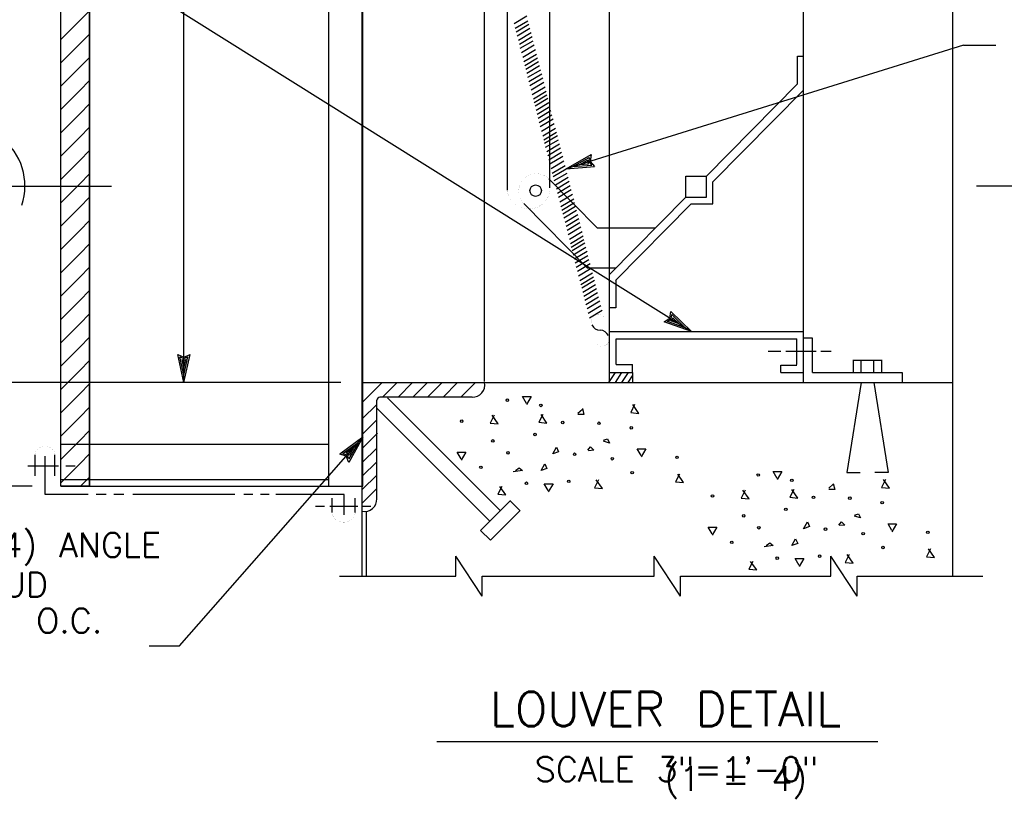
# Model space of a CAD drawing. Extents: x -17 to 2859, y -14 to 3983.
# Tile 4 of 39: x -12.97 to -7.95, y 3.8 to 7.77. Entities that reach past the tile are written whole.
import ezdxf
from ezdxf.enums import TextEntityAlignment as Align

# ---------------------------------------------------------------- set-up
doc = ezdxf.new("R2010")
doc.units = 0
doc.header["$LTSCALE"] = 25.4
doc.header["$MEASUREMENT"] = 0
doc.linetypes.add('HIDDEN2', pattern=[0.1875, 0.125, -0.0625])
doc.layers.add('PAN_RS', color=7, linetype='CONTINUOUS')
doc.layers.add('PAN_TS', color=7, linetype='CONTINUOUS')
doc.styles.add('TXT_SHX', font='txt.shx')

# ---------------------------------------------------------------- blocks, each defined once
blk = doc.blocks.new('CONC')
at = {"layer": 'PAN_RS', "color": 24, "linetype": 'CONTINUOUS'}
blk.add_line((-0.0007, 0.001762), (-0.000463, 0.001975), dxfattribs=at)
for points in [[(-0.003438, 0.002275), (-0.00365, 0.002638), (-0.003187, 0.002638), (-0.003438, 0.002213)], [(0.002312, 0.002213), (0.0021, 0.001788), (0.002525, 0.00175), (0.002213, 0.002213)], [(-0.00515, 0.00165), (-0.005363, 0.001225), (-0.004938, 0.001187), (-0.005262, 0.00165)], [(-0.002563, 0.001687), (-0.002775, 0.001275), (-0.00235, 0.001225), (-0.002662, 0.001687)], [(-0.000463, 0.002), (-0.000387, 0.001687), (-0.0007, 0.001687)], [(0.000663, 0.000325), (0.000875, 0.0004), (0.000975, 0.000175), (0.000663, 0.000275)], [(-0.0069, -0.000663), (-0.007112, -0.000313), (-0.00665, -0.000313), (-0.0069, -0.000737)], [(-0.000175, -0.000212), (-0.000025, -0.000025), (0.00015, -0.000212), (-0.000138, -0.000237)], [(0.00265, -0.000487), (0.00245, -0.000138), (0.0029, -0.000138), (0.00265, -0.000562)], [(-0.004025, -0.001288), (-0.003825, -0.00115), (-0.00365, -0.001288), (-0.004137, -0.001362)], [(0.0047, -0.001475), (0.004488, -0.001888), (0.004913, -0.001925), (0.0046, -0.001475)], [(-0.002275, -0.00235), (-0.002488, -0.001988), (-0.002025, -0.001988), (-0.002275, -0.002413)], [(0.000387, -0.001775), (0.000175, -0.0022), (0.0006, -0.002237), (0.000275, -0.001775)], [(-0.004738, -0.002138), (-0.00495, -0.00255), (-0.004525, -0.002587), (-0.00485, -0.002138)]]:
    blk.add_lwpolyline(points, dxfattribs=at)
for points in [[(-0.002037, -0.0004), (-0.001837, -0.000037), (-0.001725, -0.000287)], [(-0.002662, -0.001288), (-0.002462, -0.000937), (-0.00235, -0.001188)]]:
    blk.add_lwpolyline(points, close=True, dxfattribs=at)
for centre in [(-0.004448, 0.002453), (-0.002667, 0.002172), (-0.006875, 0.001339), (-0.00151, 0.001266), (0.000417, 0.001224), (0.002135, 0.000984), (-0.002979, 0.00063), (-0.005219, 0.000286), (-0.004417, -0.000349), (-0.000875, -0.000422), (0.004562, -0.000589), (0.001125, -0.000661), (-0.005854, -0.00112), (0.002177, -0.001401), (-0.003438, -0.001964), (-0.001188, -0.001859)]:
    blk.add_circle(centre, 0.0000677, dxfattribs=at)
blk = doc.blocks.new('LT1')
at = {"layer": 'PAN_TS', "color": 24, "linetype": 'CONTINUOUS'}
for p, q in [((0, 0), (-0.0015, -0.000325)), ((-0.0015, -0.000325), (-0.00135, 0)), ((0, 0), (-0.001488, 0.000325)), ((-0.00135, 0), (-0.001488, 0.000325)), ((-0.000387, -0.000013), (-0.001362, 0.000212)), ((-0.001275, 0), (-0.001362, 0.000212)), ((-0.001362, -0.000212), (-0.001275, 0)), ((-0.000763, 0), (-0.001225, 0.0001)), ((-0.001187, 0), (-0.001225, 0.0001)), ((-0.000763, 0), (-0.001225, -0.0001)), ((-0.001225, -0.0001), (-0.001187, 0)), ((-0.000387, -0.000013), (-0.001362, -0.000212))]:
    blk.add_line(p, q, dxfattribs=at)

msp = doc.modelspace()

# ---------------------------------------------------------------- linework, layer by layer
at = {"layer": 'PAN_RS', "color": 7, "linetype": 'CONTINUOUS'}
for p, q in [((-13.5646, 6.9197), (-12.9406, 6.9197)), ((-12.9406, 6.9197), (-12.4986, 6.9197)), ((-7.7656, 6.9197), (-8.0896, 6.9197))]:
    msp.add_line(p, q, dxfattribs=at)
msp.add_arc((-13.2526, 6.9197), 0.3125, 341.9698, 193.8121, dxfattribs=at)
at = {"layer": 'PAN_TS', "color": 7, "linetype": 'CONTINUOUS'}
for p, q in [((-11.2206, 4.9297), (-11.2206, 13.3907)), ((-8.2086, 4.9297), (-8.2086, 13.3907)), ((-12.7576, 5.3887), (-12.7576, 12.8727)), ((-12.6106, 5.3887), (-12.6106, 12.8727)), ((-11.2176, 5.3887), (-11.2176, 12.8517)), ((-12.1296, 5.9177), (-12.1296, 12.3937)), ((-8.9716, 5.9177), (-8.9716, 12.3997)), ((-10.4806, 6.8997), (-10.4806, 11.3847)), ((-10.5976, 5.9227), (-10.5976, 8.7997)), ((-10.2646, 6.9527), (-10.2646, 8.1867)), ((-12.5116, 8.0397), (-9.5426, 6.1777)), ((-9.9606, 6.7027), (-9.9606, 7.9927)), ((-12.6606, 7.7647), (-12.6106, 7.8147)), ((-10.4456, 7.7487), (-10.3806, 7.7877)), ((-12.7576, 7.6677), (-12.6606, 7.7647)), ((-10.4406, 7.7247), (-10.3756, 7.7637)), ((-10.4356, 7.7067), (-10.3706, 7.7457)), ((-12.6606, 7.6457), (-12.6106, 7.6957)), ((-10.4306, 7.6857), (-10.3656, 7.7247)), ((-10.4246, 7.6647), (-10.3596, 7.7037)), ((-10.4196, 7.6437), (-10.3546, 7.6827)), ((-12.7576, 7.5487), (-12.6606, 7.6457)), ((-10.4146, 7.6227), (-10.3496, 7.6617)), ((-10.4086, 7.6017), (-10.3436, 7.6407)), ((-8.1546, 7.6387), (-10.1816, 7.0077)), ((-8.1546, 7.6387), (-7.9906, 7.6387)), ((-10.4026, 7.5777), (-10.3376, 7.6167)), ((-10.3966, 7.5547), (-10.3316, 7.5937)), ((-9.0016, 7.4407), (-9.0016, 7.5827)), ((-9.0016, 7.5827), (-8.9716, 7.5827)), ((-12.6606, 7.5267), (-12.6106, 7.5767)), ((-10.3916, 7.5347), (-10.3266, 7.5737)), ((-10.3866, 7.5167), (-10.3216, 7.5557)), ((-10.3816, 7.4957), (-10.3166, 7.5347)), ((-12.7576, 7.4297), (-12.6606, 7.5267)), ((-10.3756, 7.4747), (-10.3106, 7.5137)), ((-10.3706, 7.4537), (-10.3056, 7.4927)), ((-12.6606, 7.4077), (-12.6106, 7.4577)), ((-10.3656, 7.4327), (-10.3006, 7.4717)), ((-10.3596, 7.4117), (-10.2946, 7.4507)), ((-9.4656, 6.9707), (-9.0016, 7.4407)), ((-12.7576, 7.3107), (-12.6606, 7.4077)), ((-10.3536, 7.3877), (-10.2886, 7.4267)), ((-10.3476, 7.3647), (-10.2826, 7.4037)), ((-10.3446, 7.3467), (-10.2796, 7.3857)), ((-9.4326, 6.9417), (-8.9706, 7.4097)), ((-12.6606, 7.2887), (-12.6106, 7.3387)), ((-10.3396, 7.3287), (-10.2746, 7.3677)), ((-10.3346, 7.3077), (-10.2696, 7.3467)), ((-12.7576, 7.1917), (-12.6606, 7.2887)), ((-10.3286, 7.2867), (-10.2636, 7.3257)), ((-10.3236, 7.2657), (-10.2586, 7.3047)), ((-10.3186, 7.2447), (-10.2536, 7.2837)), ((-10.3126, 7.2237), (-10.2476, 7.2627)), ((-10.3066, 7.1997), (-10.2416, 7.2387)), ((-12.6606, 7.1697), (-12.6106, 7.2197)), ((-10.3006, 7.1767), (-10.2356, 7.2157)), ((-10.2956, 7.1567), (-10.2306, 7.1957)), ((-12.7576, 7.0727), (-12.6606, 7.1697)), ((-10.2906, 7.1387), (-10.2256, 7.1777)), ((-10.2856, 7.1177), (-10.2206, 7.1567)), ((-10.2796, 7.0967), (-10.2146, 7.1357)), ((-12.6606, 7.0507), (-12.6106, 7.1007)), ((-10.2746, 7.0757), (-10.2096, 7.1147)), ((-10.2696, 7.0547), (-10.2046, 7.0937)), ((-12.7576, 6.9537), (-12.6606, 7.0507)), ((-10.2636, 7.0337), (-10.1986, 7.0727)), ((-10.2576, 7.0097), (-10.1926, 7.0487)), ((-12.6606, 6.9317), (-12.6106, 6.9817)), ((-10.2516, 6.9867), (-10.1866, 7.0257)), ((-10.2466, 6.9687), (-10.1816, 7.0077)), ((-10.2416, 6.9477), (-10.1766, 6.9867)), ((-12.7576, 6.8347), (-12.6606, 6.9317)), ((-10.0206, 6.7047), (-10.2686, 6.9567)), ((-10.2646, 6.9117), (-10.2646, 6.9527)), ((-10.2356, 6.9267), (-10.1706, 6.9657)), ((-10.2306, 6.9057), (-10.1656, 6.9447)), ((-9.5716, 6.9707), (-9.4656, 6.9707)), ((-9.5716, 6.8627), (-9.5716, 6.9707)), ((-9.4656, 6.8627), (-9.4656, 6.9707)), ((-9.4326, 6.8287), (-9.4326, 6.9417)), ((-10.2256, 6.8847), (-10.1606, 6.9237)), ((-10.2196, 6.8637), (-10.1546, 6.9027)), ((-10.2136, 6.8397), (-10.1486, 6.8787)), ((-12.6606, 6.8127), (-12.6106, 6.8627)), ((-10.0726, 6.5017), (-10.3966, 6.8307)), ((-10.2076, 6.8167), (-10.1426, 6.8557)), ((-10.2026, 6.7967), (-10.1376, 6.8357)), ((-9.9606, 6.4687), (-9.5716, 6.8627)), ((-9.9296, 6.4377), (-9.5436, 6.8287)), ((-9.5716, 6.8627), (-9.4656, 6.8627)), ((-9.5436, 6.8287), (-9.4326, 6.8287)), ((-12.7576, 6.7157), (-12.6606, 6.8127)), ((-10.1976, 6.7787), (-10.1326, 6.8177)), ((-10.1926, 6.7577), (-10.1276, 6.7967)), ((-12.6606, 6.6937), (-12.6106, 6.7437)), ((-10.1866, 6.7367), (-10.1216, 6.7757)), ((-10.1816, 6.7157), (-10.1166, 6.7547)), ((-10.1766, 6.6947), (-10.1116, 6.7337)), ((-12.7576, 6.5967), (-12.6606, 6.6937)), ((-10.1706, 6.6737), (-10.1056, 6.7127)), ((-10.1646, 6.6497), (-10.0996, 6.6887)), ((-9.7276, 6.7047), (-10.0206, 6.7047)), ((-9.9606, 6.5007), (-9.9606, 6.7027)), ((-10.1586, 6.6267), (-10.0936, 6.6657)), ((-10.1556, 6.6087), (-10.0906, 6.6477)), ((-10.1506, 6.5907), (-10.0856, 6.6297)), ((-12.6606, 6.5747), (-12.6106, 6.6247)), ((-10.1456, 6.5697), (-10.0806, 6.6087)), ((-10.1396, 6.5487), (-10.0746, 6.5877)), ((-12.7576, 6.4777), (-12.6606, 6.5747)), ((-10.1346, 6.5277), (-10.0696, 6.5667)), ((-10.1296, 6.5067), (-10.0646, 6.5457)), ((-12.6606, 6.4557), (-12.6106, 6.5057)), ((-10.1236, 6.4857), (-10.0586, 6.5247)), ((-10.1176, 6.4617), (-10.0526, 6.5007)), ((-10.1116, 6.4387), (-10.0466, 6.4777)), ((-9.9276, 6.5017), (-10.0726, 6.5017)), ((-9.9606, 5.9177), (-9.9606, 6.4997)), ((-12.7576, 6.3587), (-12.6606, 6.4557)), ((-10.1066, 6.4187), (-10.0416, 6.4577)), ((-10.1016, 6.4007), (-10.0366, 6.4397)), ((-9.9276, 6.4397), (-9.9276, 6.2987)), ((-12.6606, 6.3367), (-12.6106, 6.3867)), ((-10.0966, 6.3797), (-10.0316, 6.4187)), ((-10.0906, 6.3587), (-10.0256, 6.3977)), ((-10.0856, 6.3377), (-10.0206, 6.3767)), ((-12.7576, 6.2397), (-12.6606, 6.3367)), ((-10.0806, 6.3167), (-10.0156, 6.3557)), ((-10.0746, 6.2957), (-10.0096, 6.3347)), ((-10.0686, 6.2717), (-10.0036, 6.3107)), ((-10.0626, 6.2487), (-9.9976, 6.2877)), ((-9.9276, 6.2987), (-9.9616, 6.2987)), ((-12.6606, 6.2177), (-12.6106, 6.2677)), ((-12.7576, 6.1207), (-12.6606, 6.2177)), ((-9.9606, 6.1777), (-8.9716, 6.1777)), ((-12.6606, 6.0987), (-12.6106, 6.1487)), ((-9.9266, 6.0097), (-9.9266, 6.1407)), ((-9.9266, 6.1407), (-9.0046, 6.1407)), ((-9.0046, 6.0097), (-9.0046, 6.1407)), ((-8.9246, 6.1447), (-8.9716, 6.1447)), ((-8.9246, 5.9687), (-8.9246, 6.1447)), ((-12.7576, 6.0017), (-12.6606, 6.0987)), ((-9.1516, 6.0787), (-9.0866, 6.0787)), ((-9.0616, 6.0787), (-8.9066, 6.0787)), ((-8.8816, 6.0787), (-8.8296, 6.0787)), ((-12.6606, 5.9797), (-12.6106, 6.0297)), ((-8.7166, 5.9687), (-8.7166, 6.0337)), ((-8.7166, 6.0327), (-8.5706, 6.0327)), ((-8.6766, 5.9687), (-8.6766, 6.0337)), ((-8.6116, 5.9687), (-8.6116, 6.0337)), ((-8.5706, 5.9687), (-8.5706, 6.0337)), ((-12.7576, 5.8827), (-12.6606, 5.9797)), ((-9.9266, 6.0097), (-9.8426, 6.0097)), ((-9.8426, 5.9697), (-9.8426, 6.0097)), ((-9.0866, 6.0067), (-9.0046, 6.0067)), ((-9.0866, 5.9697), (-9.0866, 6.0067)), ((-9.9626, 5.9177), (-9.9296, 5.9697)), ((-9.9606, 5.9697), (-9.8426, 5.9697)), ((-9.9296, 5.9177), (-9.8966, 5.9697)), ((-9.8966, 5.9177), (-9.8636, 5.9697)), ((-9.8646, 5.9177), (-9.8426, 5.9527)), ((-9.8426, 5.9697), (-9.8426, 5.9177)), ((-9.0866, 5.9697), (-8.9716, 5.9697)), ((-8.9246, 5.9687), (-8.4676, 5.9687)), ((-8.4676, 5.9687), (-8.4676, 5.9167)), ((-11.3296, 5.9177), (-13.3886, 5.9177)), ((-12.6606, 5.8607), (-12.6106, 5.9107)), ((-11.2206, 5.8157), (-11.1216, 5.9147)), ((-11.2176, 5.9177), (-8.2086, 5.9177)), ((-11.1166, 5.8437), (-11.0426, 5.9177)), ((-11.0376, 5.8437), (-10.9636, 5.9177)), ((-10.9626, 5.8437), (-10.8886, 5.9177)), ((-10.8876, 5.8437), (-10.8136, 5.9177)), ((-10.8086, 5.8437), (-10.7346, 5.9177)), ((-10.7176, 5.8437), (-10.6436, 5.9177)), ((-8.6766, 5.9177), (-8.7506, 5.4597)), ((-8.6126, 5.9177), (-8.5386, 5.4597)), ((-12.7576, 5.7637), (-12.6606, 5.8607)), ((-11.1466, 5.3247), (-11.1466, 5.8277)), ((-10.6606, 5.8437), (-11.1306, 5.8437)), ((-12.6606, 5.7417), (-12.6106, 5.7917)), ((-11.2206, 5.7327), (-11.1466, 5.8067)), ((-12.7576, 5.6447), (-12.6606, 5.7417)), ((-11.2206, 5.6537), (-11.1466, 5.7277)), ((-12.7576, 5.5257), (-12.6606, 5.6227)), ((-12.6606, 5.6227), (-12.6106, 5.6727)), ((-12.1516, 4.5747), (-11.2176, 5.6397)), ((-11.2176, 5.5857), (-11.1436, 5.6597)), ((-11.2206, 5.5097), (-11.1466, 5.5837)), ((-12.8886, 5.4417), (-12.8886, 5.5497)), ((-12.8376, 5.3477), (-12.8376, 5.5417)), ((-12.7876, 5.4417), (-12.7876, 5.5497)), ((-12.6606, 5.5037), (-12.6106, 5.5537)), ((-12.9256, 5.4927), (-12.7696, 5.4927)), ((-12.7576, 5.4067), (-12.6606, 5.5037)), ((-12.7326, 5.4927), (-12.6846, 5.4927)), ((-11.2206, 5.4397), (-11.1466, 5.5137)), ((-12.6566, 5.3887), (-12.6106, 5.4347)), ((-11.2206, 5.3717), (-11.1466, 5.4457)), ((-8.7506, 5.4597), (-8.6826, 5.4597)), ((-8.5386, 5.4597), (-8.6066, 5.4597)), ((-12.9036, 5.3887), (-13.3886, 5.3887)), ((-12.7576, 5.3887), (-11.2176, 5.3887)), ((-11.2206, 5.3027), (-11.1466, 5.3767)), ((-12.6176, 5.3477), (-12.8376, 5.3477)), ((-12.5256, 5.3477), (-12.5776, 5.3477)), ((-12.4356, 5.3477), (-12.4866, 5.3477)), ((-11.8696, 5.3477), (-12.3906, 5.3477)), ((-11.7776, 5.3477), (-11.8246, 5.3477)), ((-11.6956, 5.3477), (-11.7386, 5.3477)), ((-11.3136, 5.3477), (-11.6616, 5.3477)), ((-11.3736, 5.2557), (-11.3736, 5.3277)), ((-11.3136, 5.2427), (-11.3136, 5.3477)), ((-11.2566, 5.2557), (-11.2566, 5.3277)), ((-11.4586, 5.2877), (-11.4126, 5.2877)), ((-11.3866, 5.2877), (-11.2436, 5.2877)), ((-11.2216, 5.2877), (-11.1776, 5.2877)), ((-10.6176, 5.1637), (-10.4666, 5.3147)), ((-10.4686, 5.3157), (-10.4176, 5.2657)), ((-11.1996, 4.9297), (-11.1996, 5.2607)), ((-10.5666, 5.1137), (-10.4156, 5.2647)), ((-10.6176, 5.1637), (-10.5666, 5.1137)), ((-10.7436, 4.9297), (-10.7436, 5.0317)), ((-10.6096, 4.8287), (-10.7436, 5.0317)), ((-9.7326, 4.9297), (-9.7326, 5.0317)), ((-9.5986, 4.8287), (-9.7326, 5.0317)), ((-8.8316, 4.9297), (-8.8316, 5.0317)), ((-8.6976, 4.8287), (-8.8316, 5.0317)), ((-11.3366, 4.9297), (-10.7436, 4.9297)), ((-10.6096, 4.8287), (-10.6096, 4.9297)), ((-10.6096, 4.9297), (-9.7326, 4.9297)), ((-9.5986, 4.8287), (-9.5986, 4.9297)), ((-9.5986, 4.9297), (-8.8316, 4.9297)), ((-8.6976, 4.8287), (-8.6976, 4.9297)), ((-8.6976, 4.9297), (-8.0566, 4.9297)), ((-12.3066, 4.5747), (-12.1516, 4.5747)), ((-10.8396, 4.0877), (-8.5916, 4.0877))]:
    msp.add_line(p, q, dxfattribs=at)
at = {"layer": 'PAN_TS', "color": 7, "linetype": 'HIDDEN2'}
for p, q in [((-11.3906, 5.3887), (-11.3906, 12.8727)), ((-11.0926, 5.8407), (-10.5166, 5.2647)), ((-11.1466, 5.7867), (-10.5706, 5.2107)), ((-12.7576, 5.6037), (-11.3906, 5.6037)), ((-12.7576, 5.4227), (-11.3906, 5.4227))]:
    msp.add_line(p, q, dxfattribs=at)
at = {"layer": 'PAN_TS', "color": 7, "linetype": 'CONTINUOUS'}
msp.add_lwpolyline([(-12.7576, 5.3887), (-12.7576, 12.8727), (-12.6106, 12.8727), (-12.6106, 5.3887)], close=True, dxfattribs=at)
for points, const_width in [([(-10.3956, 6.8287, -0.048745), (-10.4069, 6.8425, -0.048802), (-10.4154, 6.8581, -0.048909), (-10.4207, 6.8751, -0.049049), (-10.4226, 6.8927, -0.049202), (-10.421, 6.9104, -0.049343), (-10.416, 6.9274, -0.049452), (-10.4077, 6.943, -0.049512), (-10.3966, 6.9567, -0.049512), (-10.383, 6.968, -0.049452), (-10.3674, 6.9764, -0.049343), (-10.3504, 6.9815, -0.049202), (-10.3328, 6.9833, -0.049049), (-10.3151, 6.9815, -0.048909), (-10.2981, 6.9764, -0.048802), (-10.2824, 6.968, -0.048745), (-10.2686, 6.9567, -0.048745)], 0.00025), ([(-10.4806, 6.8997, 0.051025), (-10.4775, 6.8802, 0.050601), (-10.4705, 6.8617, 0.049834), (-10.4598, 6.8447, 0.048861), (-10.4459, 6.8301, 0.047841), (-10.4293, 6.8182, 0.046925), (-10.4105, 6.8097, 0.046231), (-10.3904, 6.8047, 0.045841), (-10.3696, 6.8034, 0.045841)], 0.00025), ([(-10.3696, 6.8034, 0.047264), (-10.3482, 6.8061, 0.0476), (-10.3278, 6.8128, 0.048282), (-10.3092, 6.8231, 0.049227), (-10.2931, 6.8368, 0.050306), (-10.2801, 6.8531, 0.051353), (-10.2708, 6.8716, 0.052189), (-10.2656, 6.8914, 0.052653), (-10.2646, 6.9117, 0.052653)], 0.00035), ([(-9.9816, 6.2417, 0.04475), (-9.9856, 6.2487, 0.045337), (-9.9907, 6.2549, 0.046464), (-9.9968, 6.2599, 0.048022), (-10.0036, 6.2636, 0.04983), (-10.0109, 6.266, 0.051623), (-10.0183, 6.2667, 0.053084), (-10.0257, 6.2659, 0.05391), (-10.0326, 6.2636, 0.05391), (-10.0389, 6.2599, 0.053084), (-10.0443, 6.2549, 0.051623), (-10.0486, 6.2487, 0.04983), (-10.0517, 6.2417, 0.048022), (-10.0533, 6.2341, 0.046464), (-10.0535, 6.2262, 0.045337), (-10.0522, 6.2183, 0.04475), (-10.0496, 6.2107, 0.04475)], 0.00025), ([(-10.0336, 6.1277, 0.04475), (-10.0296, 6.1207, 0.045337), (-10.0245, 6.1146, 0.046464), (-10.0184, 6.1096, 0.048022), (-10.0116, 6.1058, 0.04983), (-10.0043, 6.1035, 0.051623), (-9.9968, 6.1028, 0.053084), (-9.9895, 6.1035, 0.05391), (-9.9825, 6.1058, 0.05391), (-9.9762, 6.1096, 0.053084), (-9.9708, 6.1146, 0.051623), (-9.9665, 6.1208, 0.04983), (-9.9635, 6.1278, 0.048022), (-9.9618, 6.1353, 0.046464), (-9.9616, 6.1432, 0.045337), (-9.9629, 6.1511, 0.04475), (-9.9656, 6.1587, 0.04475)], 0.00025), ([(-12.8886, 5.5497, -0.057105), (-12.8876, 5.5582, -0.055618), (-12.8847, 5.5663, -0.053061), (-12.8801, 5.5738, -0.05005), (-12.8738, 5.5803, -0.047151), (-12.8661, 5.5857, -0.044752), (-12.8574, 5.5897, -0.043073), (-12.8479, 5.5922, -0.042216), (-12.8381, 5.593, -0.042216), (-12.8282, 5.5922, -0.043073), (-12.8188, 5.5897, -0.044752), (-12.81, 5.5857, -0.047151), (-12.8024, 5.5803, -0.05005), (-12.7961, 5.5738, -0.053061), (-12.7914, 5.5663, -0.055618), (-12.7885, 5.5582, -0.057105), (-12.7876, 5.5497, -0.057105)], 0.00025), ([(-11.3736, 5.2557, 0.057208), (-11.3725, 5.246, 0.055698), (-11.3691, 5.2366, 0.053104), (-11.3637, 5.228, 0.050055), (-11.3564, 5.2204, 0.047121), (-11.3476, 5.2142, 0.044698), (-11.3375, 5.2095, 0.043003), (-11.3265, 5.2067, 0.042139), (-11.3151, 5.2057, 0.042139), (-11.3037, 5.2067, 0.043003), (-11.2927, 5.2095, 0.044698), (-11.2826, 5.2142, 0.047121), (-11.2737, 5.2204, 0.050055), (-11.2664, 5.228, 0.053104), (-11.261, 5.2366, 0.055698), (-11.2577, 5.246, 0.057208), (-11.2566, 5.2557, 0.057208)], 0.00025)]:
    msp.add_lwpolyline(points, format="xyb", dxfattribs=dict(at, const_width=const_width))
msp.add_circle((-10.3366, 6.8967), 0.0292, dxfattribs=at)
for centre, radius, start, end in [((-10.0062, 6.233), 0.0483, 206.1227, 268.4068), ((-10.0089, 6.1365), 0.0483, 26.1227, 88.4068), ((-10.6575, 5.9049), 0.0613, 267.1055, 12.0756), ((-11.1306, 5.8277), 0.016, 90, 180), ((-11.2078, 5.3216), 0.0613, 257.9244, 2.8945)]:
    msp.add_arc(centre, radius, start, end, dxfattribs=at)

# ---------------------------------------------------------------- block references
at = {"layer": 'PAN_RS', "linetype": 'CONTINUOUS', "xscale": 96, "yscale": 96, "zscale": 96}
for p in [(-10.0536, 5.5927), (-8.7746, 5.2107)]:
    msp.add_blockref('CONC', p, dxfattribs=at)
at = {"layer": 'PAN_TS', "linetype": 'CONTINUOUS'}
for p, xscale, yscale, zscale, rotation in [((-10.1816, 7.0077), 96.00007242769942, 96.00007242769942, 96.00007242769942, 197.2911396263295), ((-9.5426, 6.1777), 95.99994463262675, 95.99994463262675, 95.99994463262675, 327.9062095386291), ((-12.1296, 5.9177), 96, 96, 96, 269.9999999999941), ((-11.2176, 5.6397), 96.00016397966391, 96.00016397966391, 96.00016397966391, 48.74944532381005)]:
    msp.add_blockref('LT1', p, dxfattribs=dict(at, xscale=xscale, yscale=yscale, zscale=zscale, rotation=rotation))

# ---------------------------------------------------------------- texts
at = {"layer": 'PAN_TS', "color": 7, "linetype": 'CONTINUOUS', "style": 'TXT_SHX'}
for s, height, p in [('(6.35x6.35x.64) ANGLE', 0.125, (-13.2377, 5.0267)), ('FRAME WITH STUD', 0.125, (-13.6013, 4.8247)), ('ANCHORS AT 6" O.C.', 0.125, (-13.4602, 4.6407)), ('LOUVER DETAIL', 0.175, (-9.674, 4.1647)), ('(1 = 4)', 0.125, (-9.3158, 3.8357))]:
    msp.add_text(s, height=height, dxfattribs=at).set_placement(p, align=Align.CENTER)
msp.add_text('SCALE 3"=1\'-0"', height=0.125, dxfattribs=at).set_placement((-10.3406, 3.8837))

doc.saveas('drawing.dxf')
